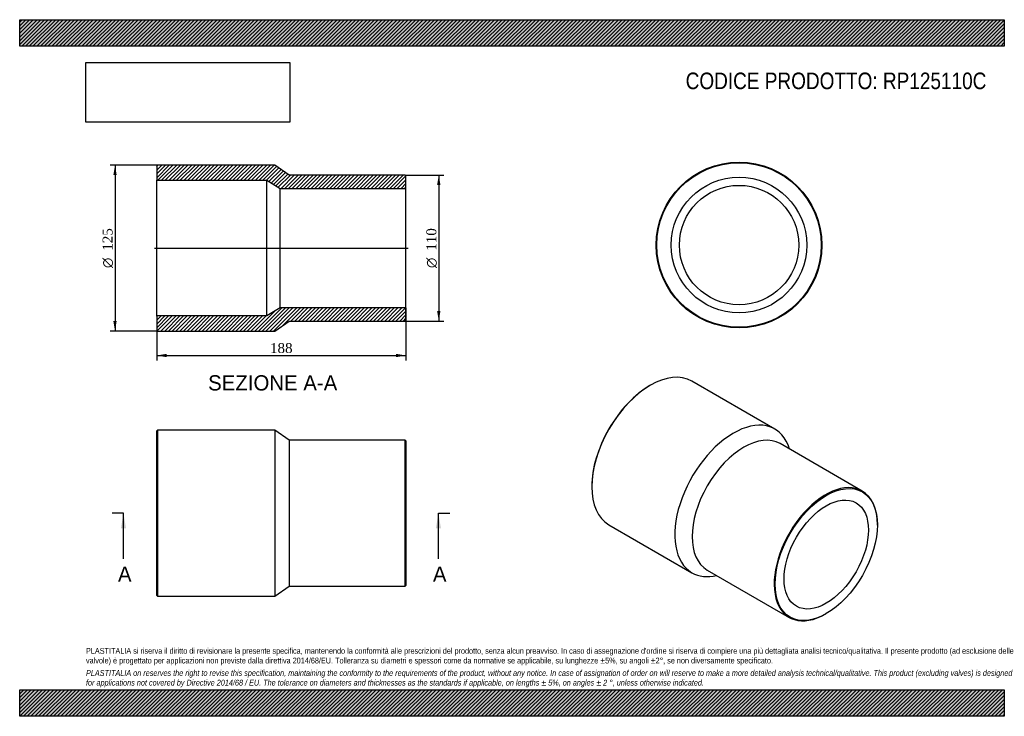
# Model space of a CAD drawing. Header units: millimetres. Extents: x 0 to 742, y 0 to 525.
import ezdxf
from ezdxf.enums import TextEntityAlignment as Align
from ezdxf.lldxf.tags import DXFTag

# ---------------------------------------------------------------- set-up
doc = ezdxf.new("R2010")
doc.units = ezdxf.units.MM
doc.header["$LTSCALE"] = 2.5
for name, color, linetype in [('Default', 7, 'Continuous'), ('DV4_Default', 7, 'Continuous'), ('RP125110C', 7, 'Continuous')]:
    doc.layers.add(name, color=color, linetype=linetype)
doc.styles.add('SEACAD_Solid_Edge_ANSI', font='seans.ttf')
doc.styles.add('SEACAD_Solid_Edge_ANSI1_Symbols', font='semeca1.ttf')
doc.styles.add('SEACAD_Times_New_Roman', font='times.ttf')
tags = doc.linetypes.add('CENTER2', pattern=[28.575, 19.05, -3.175, 3.175, -3.175]).pattern_tags.tags
tags[10:11] = [DXFTag(74, 4), DXFTag(75, 0), DXFTag(340, '0'), DXFTag(46, 0.0), DXFTag(50, 0.0), DXFTag(44, 0.0), DXFTag(45, 0.0)]
tags[8:9] = [DXFTag(74, 4), DXFTag(75, 0), DXFTag(340, '0'), DXFTag(46, 0.0), DXFTag(50, 0.0), DXFTag(44, 0.0), DXFTag(45, 0.0)]
tags[6:7] = [DXFTag(74, 4), DXFTag(75, 0), DXFTag(340, '0'), DXFTag(46, 0.0), DXFTag(50, 0.0), DXFTag(44, 0.0), DXFTag(45, 0.0)]
tags[4:5] = [DXFTag(74, 4), DXFTag(75, 0), DXFTag(340, '0'), DXFTag(46, 0.0), DXFTag(50, 0.0), DXFTag(44, 0.0), DXFTag(45, 0.0)]
doc.dimstyles.new('ANSImm', dxfattribs={"dimtxt": 7.5, "dimasz": 7.5, "dimexe": 3.75, "dimexo": 0, "dimgap": 1.875, "dimtad": 1, "dimdsep": 46, "dimtxsty": 'SEACAD_Times_New_Roman', "dimblk1": '_SE_FILLED', "dimblk2": '_SE_FILLED', "dimsah": 1, "dimcen": 3.75, "dimazin": 0, "dimtfac": 0.85, "dimtdec": 3, "dimtofl": 0, "dimtmove": 0, "dimatfit": 3, "dimfxl": 1, "dimarcsym": 0})
picture_1 = doc.add_image_def('image1.jpg', size_in_pixel=(4302, 1260))

# ---------------------------------------------------------------- blocks, each defined once
blk = doc.blocks.new('SE')
at = {"layer": 'RP125110C', "color": 7, "linetype": 'Continuous'}
for p, q in [((103.8, 215.63), (103.3, 215.13)), ((103.8, 215.63), (103.8, 90.63)), ((192.3, 215.63), (103.8, 215.63)), ((192.3, 215.63), (192.3, 90.63)), ((203.3, 208.13), (192.3, 215.63)), ((103.3, 91.13), (103.3, 215.13)), ((203.3, 208.13), (203.3, 98.13)), ((290.8, 208.13), (203.3, 208.13)), ((290.8, 98.13), (290.8, 208.13)), ((291.3, 207.63), (290.8, 208.13)), ((291.3, 207.63), (291.3, 98.63)), ((192.3, 90.63), (203.3, 98.13)), ((203.3, 98.13), (290.8, 98.13)), ((290.8, 98.13), (291.3, 98.63)), ((103.3, 91.13), (103.8, 90.63)), ((103.8, 90.63), (192.3, 90.63))]:
    blk.add_line(p, q, dxfattribs=at)
blk = doc.blocks.new('SE1')
at = {"layer": 'RP125110C', "color": 7, "linetype": 'Continuous'}
for p, q in [((569.46, 216.47), (506.88, 252.6)), ((475.63, 249.5), (475.28, 249.3)), ((635.36, 169.76), (573.49, 205.48)), ((431.44, 173.36), (431.44, 172.96)), ((444.38, 144.35), (506.96, 108.22)), ((646.75, 144.17), (646.75, 144.58)), ((518.49, 110.22), (580.36, 74.5)), ((607.86, 77.22), (608.22, 77.43))]:
    blk.add_line(p, q, dxfattribs=at)
for centre, major_axis, start_param, end_param in [((475.63, 198.47), (-31.25, -54.13), 3.141593, 6.283185), ((475.28, 198.68), (31, 53.69), 0.785398, 2.356195), ((538.21, 162.34), (-31.25, -54.13), 2.646659, 6.283185), ((545.99, 157.85), (-27.5, -47.63), 3.141593, 6.283185), ((607.86, 122.13), (27.5, 47.63), 0, 3.926991), ((607.86, 122.13), (27.5, 47.63), 5.497787, 6.283185), ((538.21, 162.34), (-31.25, -54.13), 0, 0.494934)]:
    blk.add_ellipse(centre, major_axis=major_axis, ratio=0.57735, start_param=start_param, end_param=end_param, dxfattribs=at)
for major_axis in [(-27.25, -47.2), (-22.5, -38.97)]:
    blk.add_ellipse((608.22, 121.93), major_axis=major_axis, ratio=0.57735, dxfattribs=at)
blk = doc.blocks.new('SE2')
at = {"layer": 'RP125110C', "color": 7, "linetype": 'Continuous'}
for radius in [62.5, 62, 51.1, 45]:
    blk.add_circle((542.46, 355.16), radius, dxfattribs=at)
blk = doc.blocks.new('SE4')
at = {"color": 7, "linetype": 'Continuous', "style": 'SEACAD_Solid_Edge_ANSI'}
blk.add_text('A', height=11.5, dxfattribs=at).set_placement((74.11, 112.88), align=Align.TOP_LEFT)
blk = doc.blocks.new('SE5')
at = {"color": 7, "linetype": 'Continuous', "style": 'SEACAD_Solid_Edge_ANSI'}
blk.add_text('A', height=11.5, dxfattribs=at).set_placement((311.61, 112.88), align=Align.TOP_LEFT)
blk = doc.blocks.new('SEANNOT_GROUP')
at = {"linetype": 'Continuous'}
blk.add_hatch(color=7, dxfattribs=at).paths.add_polyline_path([(80.17, 141.63), (78.26, 153.13), (76.34, 141.63)])
at = {"color": 7, "linetype": 'Continuous'}
blk.add_lwpolyline([(78.26, 118.63), (78.26, 153.13)], dxfattribs=at)
blk = doc.blocks.new('SEANNOT_GROUP1')
at = {"linetype": 'Continuous'}
blk.add_hatch(color=7, dxfattribs=at).paths.add_polyline_path([(317.67, 141.63), (315.76, 153.13), (313.84, 141.63)])
at = {"color": 7, "linetype": 'Continuous'}
blk.add_lwpolyline([(315.76, 118.63), (315.76, 153.13)], dxfattribs=at)
blk = doc.blocks.new('SE3')
at = {"layer": 'Default', "color": 7, "linetype": 'CENTER2'}
for p, q in [((78.26, 153.13), (69.63, 153.13)), ((315.76, 153.13), (324.38, 153.13))]:
    blk.add_line(p, q, dxfattribs=at)
at = {"layer": 'Default', "color": 7, "linetype": 'CENTER2', "const_width": 0.0001}
blk.add_lwpolyline([(78.26, 153.13), (315.76, 153.13)], dxfattribs=at)
at = {"layer": 'Default'}
for name in ['SEANNOT_GROUP', 'SEANNOT_GROUP1', 'SE4', 'SE5']:
    blk.add_blockref(name, (0, 0), dxfattribs=at)
blk = doc.blocks.new('SE6')
at = {"layer": 'RP125110C', "linetype": 'Continuous'}
h = blk.add_hatch(dxfattribs=at)
h.set_pattern_fill('LINE', scale=0.62992, angle=45, style=0)
h.paths.add_polyline_path([(203.3, 407.88), (192.3, 415.38), (103.8, 415.38), (103.3, 414.88), (103.3, 403.98), (186.3, 403.98), (196.3, 397.88), (291.3, 397.88), (291.3, 407.38), (290.8, 407.88)])
h = blk.add_hatch(dxfattribs=at)
h.set_pattern_fill('LINE', scale=0.62992, angle=45, style=0)
h.paths.add_polyline_path([(192.3, 290.38), (203.3, 297.88), (290.8, 297.88), (291.3, 298.38), (291.3, 307.88), (196.3, 307.88), (186.3, 301.78), (103.3, 301.78), (103.3, 290.88), (103.8, 290.38)])
at = {"layer": 'DV4_Default', "color": 7, "linetype": 'CENTER2'}
blk.add_line((101.55, 352.88), (293.05, 352.88), dxfattribs=at)
at = {"layer": 'RP125110C', "color": 7, "linetype": 'Continuous'}
for p, q in [((103.3, 414.88), (103.8, 415.38)), ((103.3, 414.88), (103.3, 403.98)), ((192.3, 415.38), (103.8, 415.38)), ((203.3, 407.88), (192.3, 415.38)), ((103.3, 301.78), (103.3, 403.98)), ((103.3, 403.98), (186.3, 403.98)), ((186.3, 301.78), (186.3, 403.98)), ((186.3, 403.98), (196.3, 397.88)), ((290.8, 407.88), (203.3, 407.88)), ((290.8, 407.88), (291.3, 407.38)), ((291.3, 397.88), (291.3, 407.38)), ((196.3, 307.88), (196.3, 397.88)), ((196.3, 397.88), (291.3, 397.88)), ((291.3, 307.88), (291.3, 397.88)), ((196.3, 307.88), (186.3, 301.78)), ((291.3, 307.88), (196.3, 307.88)), ((291.3, 298.38), (291.3, 307.88)), ((186.3, 301.78), (103.3, 301.78)), ((103.3, 301.78), (103.3, 290.88)), ((192.3, 290.38), (203.3, 297.88)), ((203.3, 297.88), (290.8, 297.88)), ((291.3, 298.38), (290.8, 297.88)), ((103.8, 290.38), (103.3, 290.88)), ((103.8, 290.38), (192.3, 290.38))]:
    blk.add_line(p, q, dxfattribs=at)
blk = doc.blocks.new('GDimGGroup')
at = {"layer": 'Default', "linetype": 'Continuous'}
for points in [[(317.29, 400.38), (316.04, 407.88), (314.79, 400.38)], [(317.29, 305.38), (314.79, 305.38), (316.04, 297.88)]]:
    blk.add_hatch(color=7, dxfattribs=at).paths.add_polyline_path(points)
at = {"layer": 'Default', "color": 7, "linetype": 'Continuous'}
for p, q in [((290.8, 407.88), (319.79, 407.88)), ((316.04, 407.88), (316.04, 297.88)), ((290.8, 297.88), (319.79, 297.88))]:
    blk.add_line(p, q, dxfattribs=at)
for s, style, p in [('110', 'SEACAD_Times_New_Roman', (306.67, 350.88)), ('O', 'SEACAD_Solid_Edge_ANSI1_Symbols', (306.67, 337.82))]:
    blk.add_text(s, height=7.5, rotation=90, dxfattribs=dict(at, style=style)).set_placement(p, align=Align.TOP_LEFT)
blk = doc.blocks.new('GDimGGroup1')
at = {"layer": 'Default', "linetype": 'Continuous'}
for points in [[(70.63, 407.88), (73.13, 407.88), (71.88, 415.38)], [(70.63, 297.88), (71.88, 290.38), (73.13, 297.88)]]:
    blk.add_hatch(color=7, dxfattribs=at).paths.add_polyline_path(points)
at = {"layer": 'Default', "color": 7, "linetype": 'Continuous'}
for p, q in [((103.8, 415.38), (68.13, 415.38)), ((71.88, 415.38), (71.88, 290.38)), ((103.8, 290.38), (68.13, 290.38))]:
    blk.add_line(p, q, dxfattribs=at)
for s, style, p in [('125', 'SEACAD_Times_New_Roman', (62.51, 350.88)), ('O', 'SEACAD_Solid_Edge_ANSI1_Symbols', (62.51, 337.82))]:
    blk.add_text(s, height=7.5, rotation=90, dxfattribs=dict(at, style=style)).set_placement(p, align=Align.TOP_LEFT)
blk = doc.blocks.new('DMBLK194')
at = {"layer": 'Default', "linetype": 'Continuous'}
for points in [[(110.8, 270.67), (110.8, 273.17), (103.3, 271.92)], [(283.8, 270.67), (291.3, 271.92), (283.8, 273.17)]]:
    blk.add_hatch(color=7, dxfattribs=at).paths.add_polyline_path(points)
at = {"layer": 'Default', "color": 7, "linetype": 'Continuous'}
for p, q in [((291.3, 307.88), (291.3, 268.17)), ((103.3, 301.78), (103.3, 268.17)), ((103.3, 271.92), (291.3, 271.92))]:
    blk.add_line(p, q, dxfattribs=at)
at = {"layer": 'Default', "color": 7, "linetype": 'Continuous', "style": 'SEACAD_Times_New_Roman'}
blk.add_text('188', height=7.5, dxfattribs=at).set_placement((188.77, 281.29), align=Align.TOP_LEFT)
blk = doc.blocks.new('_SE_FILLED')
at = {"color": 0}
blk.add_line((0, 0), (-1, 0), dxfattribs=at)
blk.add_solid([(0, 0), (-1, -0.1665), (-1, 0.1665), (0, 0)], dxfattribs=at)

msp = doc.modelspace()

# ---------------------------------------------------------------- hatches: boundary and pattern name
at = {"layer": 'Default', "linetype": 'Continuous'}
h = msp.add_hatch(dxfattribs=at)
h.set_pattern_fill('LINE', scale=0.62992, angle=45, style=0)
h.paths.add_polyline_path([(742.5, 505), (742.5, 525), (0, 525), (0, 505)])
for points in [[(742.5, 505), (742.5, 525), (0, 525), (0, 505)], [(742.5, 0), (742.5, 20), (0, 20), (0, 0)]]:
    msp.add_hatch(color=7, dxfattribs=at).paths.add_polyline_path(points)
h = msp.add_hatch(dxfattribs=at)
h.set_pattern_fill('LINE', scale=0.62992, angle=45, style=0)
h.paths.add_polyline_path([(742.5, 0), (742.5, 20), (0, 20), (0, 0)])

# ---------------------------------------------------------------- linework, layer by layer
at = {"layer": 'Default', "color": 7, "linetype": 'Continuous'}
for p, q in [((0, 525), (742.5, 525)), ((0, 505), (0, 525)), ((742.5, 525), (742.5, 505)), ((742.5, 505), (0, 505)), ((0, 20), (742.5, 20)), ((0, 0), (0, 20)), ((742.5, 20), (742.5, 0)), ((742.5, 0), (0, 0))]:
    msp.add_line(p, q, dxfattribs=at)

# ---------------------------------------------------------------- block references
at = {"layer": 'Default'}
for name in ['SE2', 'GDimGGroup1', 'SE6', 'GDimGGroup', 'SE1', 'SE', 'SE3']:
    msp.add_blockref(name, (0, 0), dxfattribs=at)

# ---------------------------------------------------------------- texts
at = {"layer": 'Default', "color": 7, "linetype": 'Continuous', "style": 'SEACAD_Solid_Edge_ANSI'}
msp.add_text('SEZIONE A-A', height=11.5, dxfattribs=at).set_placement((142.107, 257.053), align=Align.TOP_LEFT)
at = {"layer": 'Default', "attachment_point": 1}
for s, insert, char_height, width in [('{\\fArial Narrow|b0||i0||c0|p34;\\C7;\\H12.5;\\W1.;CODICE PRODOTTO: RP125110C}', (502.222, 485.159), 12.5, 227.53696), ("{\\fArial Narrow|b0||i0||c0|p34;\\C7;\\H4.375;\\W1.;PLASTITALIA si riserva il diritto di revisionare la presente specifica, mantenendo la conformità alle prescrizioni del prodotto, senza alcun preavviso. In caso di assegnazione d'ordine si riserva di compiere una più dettagliata analisi tecnico/qualitativa. Il presente prodotto (ad esclusione delle \\P}{\\fArial Narrow|b0||i0||c0|p34;\\C7;\\H4.375;\\W1.;valvole) è progettato per applicazioni non previste dalla direttiva 2014/68/EU. Tolleranza su diametri e spessori come da normative se applicabile, su lunghezze ±5%, su angoli ±2°, se non diversamente specificato.\\P}{\\fArial Narrow|b0||i0||c0|p34;\\C7;\\H1.25;\\W1.;   \\P}{\\fArial Narrow|b0||i1||c0|p34;\\C7;\\H4.375;\\W1.;PLASTITALIA on reserves the right to revise this specification, maintaining the conformity to the requirements of the product, without any notice. In case of assignation of order on will reserve to make a more detailed analysis technical/qualitative. This product (excluding valves) is designed \\P}{\\fArial Narrow|b0||i1||c0|p34;\\C7;\\H4.375;\\W1.;for applications not covered by Directive 2014/68 / EU. The tolerance on diameters and thicknesses as the standards if applicable, on lengths ± 5%, on angles ± 2 °, unless otherwise indicated.\\P}", (50, 51.506), 4.375, 642.5)]:
    msp.add_mtext(s, dxfattribs=dict(at, insert=insert, char_height=char_height, width=width))

# ---------------------------------------------------------------- dimensions: what is measured, and where the dimension line sits
at = {"layer": 'Default', "color": 7, "linetype": 'Continuous'}
dim = msp.add_linear_dim(base=(291.298, 271.918), p1=(103.298, 301.781), p2=(291.298, 307.881), text='\\A1;<>', dimstyle='ANSImm', dxfattribs=at)
dim.commit()
dim.dimension.update_dxf_attribs({"geometry": 'DMBLK194', "text_midpoint": (197.298, 271.918), "dimtype": 160})

# ---------------------------------------------------------------- pictures from other files: only their frames are drawn
image = msp.add_image(picture_1, insert=(50, 447.758), size_in_units=(153.643, 45))
image.dxf.flags = 7

doc.saveas('drawing.dxf')
